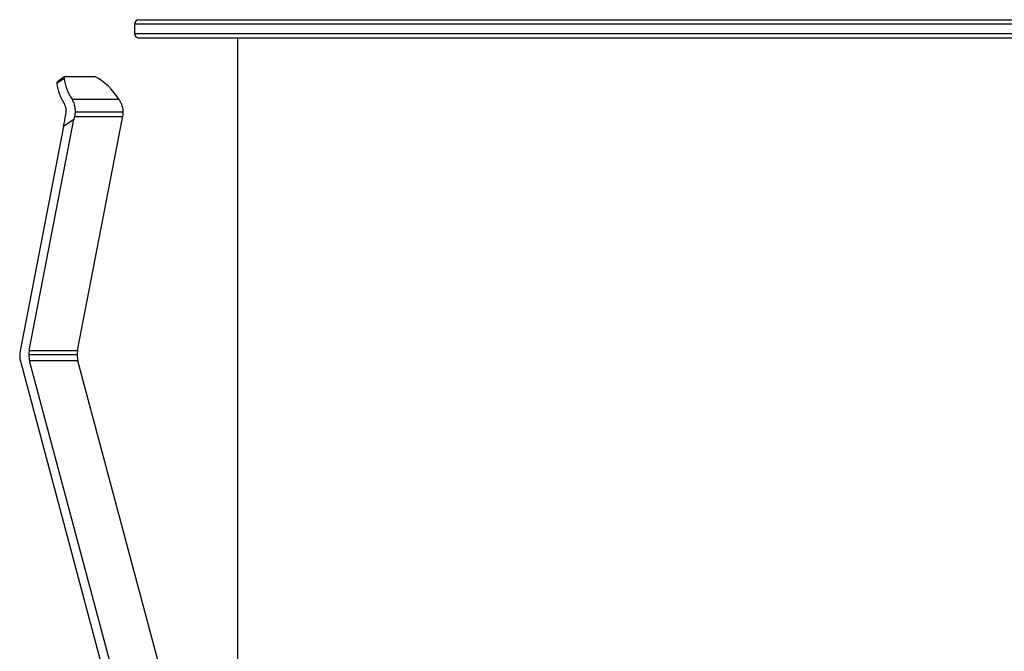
# Paper-space layout '_Frontal' of a CAD drawing. Header units: millimetres. Extents: x -45 to 40, y -10.9 to 46.3.
# Tile 4 of 8: x -45 to -2, y 18.7 to 46.3. Entities that reach past the tile are written whole.
import ezdxf

# ---------------------------------------------------------------- set-up
doc = ezdxf.new("R2010")
doc.units = ezdxf.units.MM

psp = doc.layouts.new('_Frontal')

# ---------------------------------------------------------------- linework, layer by layer
at = {"color": 7, "linetype": 'Continuous', "lineweight": 25}
for p, q in [((-40, 46.1), (-40, 45.7)), ((40, 46.1), (-40, 46.1)), ((-39.8, 46.3), (39.8, 46.3)), ((-40, 45.7), (40, 45.7)), ((39.8, 45.5), (-39.8, 45.5)), ((-35.5, 45.5), (-35.5, -0.4)), ((-43.394, 43.52), (-43.07, 43.743)), ((-43.035, 43.811), (-43.36, 43.588)), ((-42.992, 43.823), (-41.725, 43.823)), ((-42.727, 42.825), (-40.685, 42.825)), ((-42.594, 42.269), (-40.488, 42.269)), ((-44.595, 31.846), (-42.641, 41.946)), ((-42.641, 41.946), (-43.1, 41.631)), ((-42.615, 42.075), (-40.504, 42.075)), ((-42.482, 31.846), (-40.528, 41.946)), ((-43.1, 41.631), (-44.996, 31.831)), ((-42.501, 31.651), (-44.613, 31.651)), ((-44.595, 31.846), (-42.482, 31.846)), ((-44.98, 31.373), (-36.646, 0.189)), ((-36.268, 0.294), (-44.579, 31.388)), ((-42.466, 31.388), (-44.579, 31.388)), ((-35.5, 5.323), (-42.466, 31.388))]:
    psp.add_line(p, q, dxfattribs=at)
for centre, radius, start, end in [((-39.8, 46.1), 0.2, 90, 180), ((-39.8, 45.7), 0.2, 180, 270), ((-43.302, 43.516), 0.0924, 128.7645, 177.3391), ((-41.252, 43.797), 2.161, 187.3684, 213.567), ((-42.992, 43.745), 0.0779, 90.5431, 181.305), ((-40.927, 44.02), 2.161, 187.3684, 213.567), ((-43.023, 41.429), 2.723, 30.8608, 61.5386), ((-43.992, 31.637), 1.022, 169.0527, 194.9525), ((-43.591, 31.651), 1.022, 169.0539, 180.0018), ((-43.592, 31.651), 1.022, 179.9953, 194.9565), ((-41.479, 31.651), 1.022, 169.0539, 180.0018), ((-41.479, 31.651), 1.022, 179.9953, 194.9565)]:
    psp.add_arc(centre, radius, start, end, dxfattribs=at)
for points, knots in [([(-42.727, 42.825), (-42.714, 42.799), (-42.687, 42.747), (-42.654, 42.661), (-42.626, 42.57), (-42.607, 42.473), (-42.595, 42.373), (-42.594, 42.304), (-42.594, 42.269)], [0, 0, 0, 0, 0.163543, 0.327728, 0.493017, 0.659867, 0.828719, 1, 1, 1, 1]), ([(-40.488, 42.269), (-40.489, 42.295), (-40.491, 42.347), (-40.503, 42.422), (-40.52, 42.495), (-40.55, 42.59), (-40.6, 42.704), (-40.657, 42.785), (-40.685, 42.825)], [0, 0, 0, 0, 0.128677, 0.254653, 0.378093, 0.499174, 0.748242, 1, 1, 1, 1]), ([(-42.976, 42.269), (-42.976, 42.293), (-42.976, 42.341), (-42.985, 42.411), (-43, 42.479), (-43.022, 42.544), (-43.042, 42.583), (-43.052, 42.603)], [0, 0, 0, 0, 0.197302, 0.395577, 0.595206, 0.79656, 1, 1, 1, 1]), ([(-40.504, 42.075), (-40.498, 42.108), (-40.488, 42.172), (-40.488, 42.238), (-40.488, 42.269)], [0, 0, 0, 0, 0.515677, 1, 1, 1, 1])]:
    psp.add_open_spline(points, degree=3, knots=knots, dxfattribs=at)
for points in [[(-42.992, 42.153), (-42.983, 42.191), (-42.978, 42.23), (-42.976, 42.269)], [(-42.594, 42.269), (-42.595, 42.204), (-42.602, 42.139), (-42.615, 42.075)], [(-43.1, 41.631), (-43.066, 41.806), (-43.03, 41.981), (-42.992, 42.153)], [(-42.615, 42.075), (-42.624, 42.032), (-42.632, 41.989), (-42.641, 41.946)], [(-40.528, 41.946), (-40.52, 41.989), (-40.512, 42.032), (-40.504, 42.075)]]:
    psp.add_open_spline(points, degree=3, dxfattribs=at)

doc.saveas('drawing.dxf')
